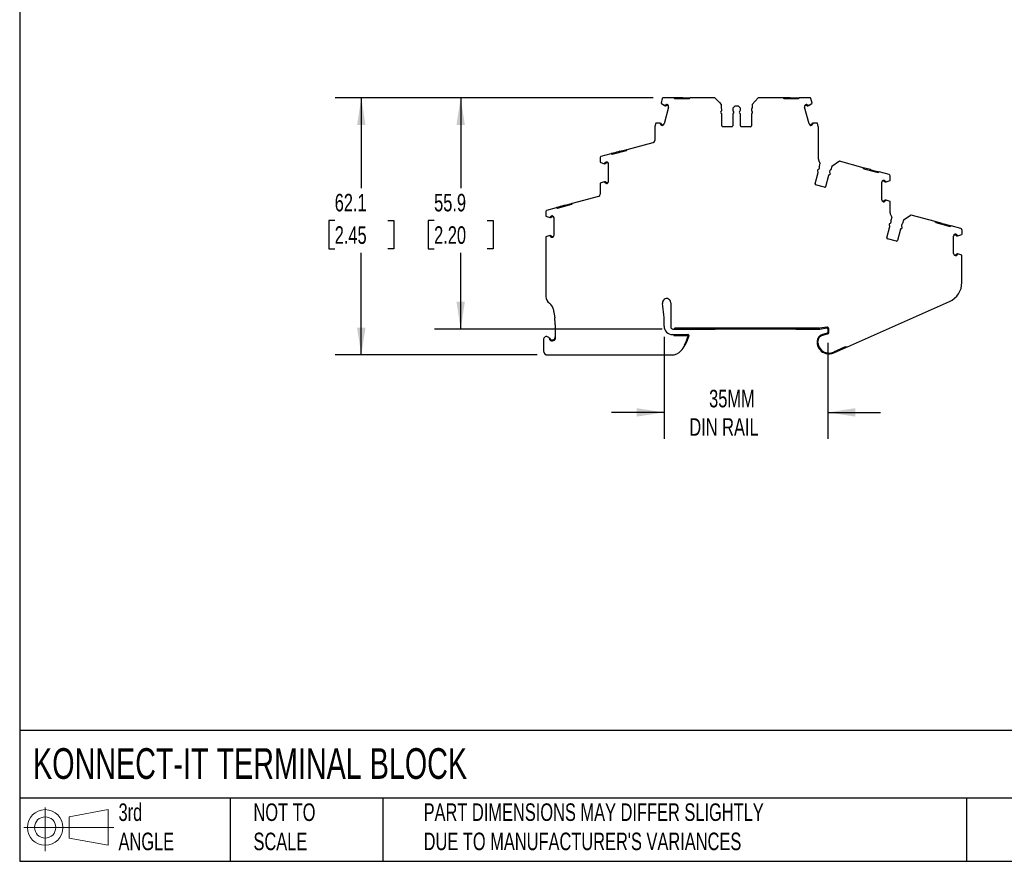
# Model space of a CAD drawing. Header units: millimetres. Extents: x 13 to 546, y 13 to 419.
# Tile 1 of 7: x 13 to 250, y 13 to 216. Entities that reach past the tile are written whole.
import ezdxf

# ---------------------------------------------------------------- set-up
doc = ezdxf.new("R2010")
doc.units = ezdxf.units.MM
doc.header["$LTSCALE"] = 2
doc.linetypes.add('SLD-Solid', pattern=[0])
doc.layers.add('DIMENSIONS', color=140, linetype='SLD-Solid', lineweight=25)
doc.layers.add('TEXT', color=140, linetype='SLD-Solid', lineweight=25)
doc.layers.add('SLD-DEFPOINTS', color=7, linetype='Continuous')
doc.styles.add('SLDTEXTSTYLE0', font='TXT', dxfattribs={"width": 0.7})
doc.dimstyles.new('SLDDIMSTYLE0', dxfattribs={"dimtxt": 4.316016, "dimasz": 6.604, "dimexe": 0, "dimexo": 0.0625, "dimgap": 1.079004, "dimtad": 0, "dimtih": 1, "dimtoh": 1, "dimrnd": 1e-09, "dimzin": 12, "dimdsep": 46, "dimtxsty": 'SLDTEXTSTYLE0', "dimsah": 1, "dimcen": 0.09, "dimadec": 0, "dimazin": 3, "dimtfac": 1, "dimtofl": 0, "dimtmove": 0, "dimatfit": 3, "dimfxl": 0, "dimfrac": 2, "dimtolj": 1, "dimtzin": 12, "dimarcsym": 0})
doc.dimstyles.new('SLDDIMSTYLE1', dxfattribs={"dimtxt": 4.316016, "dimasz": 6.604, "dimexe": 0, "dimexo": 0.0625, "dimgap": 1.079004, "dimtad": 0, "dimtih": 1, "dimtoh": 1, "dimrnd": 1e-09, "dimzin": 12, "dimdsep": 46, "dimtxsty": 'SLDTEXTSTYLE0', "dimsah": 1, "dimcen": 0.09, "dimadec": 0, "dimazin": 3, "dimtfac": 1, "dimtmove": 0, "dimatfit": 0, "dimfxl": 0, "dimfrac": 2, "dimtolj": 1, "dimtzin": 12, "dimarcsym": 0})

# ---------------------------------------------------------------- blocks, each defined once
blk = doc.blocks.new('Block11')
at = {"color": 7, "linetype": 'SLD-Solid', "lineweight": 18}
for p, q in [((5.18, 10.62), (5.18, 0)), ((10.96, 8.33), (20.35, 10.06)), ((20.35, 10.06), (20.35, 1.46)), ((10.96, 3.19), (10.96, 8.33)), ((0, 5.76), (21.75, 5.76)), ((10.96, 3.19), (20.35, 1.46))]:
    blk.add_line(p, q, dxfattribs=at)
for radius in [4.3, 2.57]:
    blk.add_circle((5.18, 5.76), radius, dxfattribs=at)
blk = doc.blocks.new('Block12')
at = {"layer": 'SLD-DEFPOINTS'}
blk.add_blockref('Block11', (0, 0), dxfattribs=at)
blk = doc.blocks.new('_D')
at = {"layer": 'DIMENSIONS'}
for p, q in [((165.63, 197.06), (112.84, 197.06)), ((119.19, 197.06), (119.19, 175.25)), ((112.77, 167.42), (111.33, 167.42)), ((111.33, 167.42), (111.33, 160.56)), ((125.6, 167.42), (127.05, 167.42)), ((127.05, 167.42), (127.05, 160.56)), ((111.33, 160.56), (112.77, 160.56)), ((119.19, 141.21), (119.19, 159.6)), ((127.05, 160.56), (125.6, 160.56)), ((167.87, 141.21), (112.84, 141.21))]:
    blk.add_line(p, q, dxfattribs=at)
for points in [[(119.19, 197.06), (118.17, 190.46), (120.2, 190.46)], [(119.19, 141.21), (120.2, 147.81), (118.17, 147.81)]]:
    blk.add_solid(points, dxfattribs=at)
at = {"layer": 'DIMENSIONS', "char_height": 4.233, "attachment_point": 1, "style": 'SLDTEXTSTYLE0'}
for s, insert in [('55.9', (112.77, 173.85)), ('2.20', (112.77, 166.02))]:
    blk.add_mtext(s, dxfattribs=dict(at, insert=insert))
blk = doc.blocks.new('_D_1')
at = {"layer": 'DIMENSIONS'}
for p, q in [((165.63, 197.06), (88.84, 197.06)), ((95.19, 197.06), (95.19, 175.25)), ((88.77, 167.42), (87.33, 167.42)), ((87.33, 167.42), (87.33, 160.56)), ((101.6, 167.42), (103.05, 167.42)), ((103.05, 167.42), (103.05, 160.56)), ((87.33, 160.56), (88.77, 160.56)), ((95.19, 134.95), (95.19, 159.6)), ((103.05, 160.56), (101.6, 160.56)), ((137.65, 134.95), (88.84, 134.95))]:
    blk.add_line(p, q, dxfattribs=at)
for points in [[(95.19, 197.06), (94.17, 190.46), (96.2, 190.46)], [(95.19, 134.95), (96.2, 141.55), (94.17, 141.55)]]:
    blk.add_solid(points, dxfattribs=at)
at = {"layer": 'DIMENSIONS', "char_height": 4.233, "attachment_point": 1, "style": 'SLDTEXTSTYLE0'}
for s, insert in [('62.1', (88.77, 173.85)), ('2.45', (88.77, 166.02))]:
    blk.add_mtext(s, dxfattribs=dict(at, insert=insert))
blk = doc.blocks.new('_D_2')
at = {"layer": 'DIMENSIONS'}
for p, q in [((168.33, 139.36), (168.33, 114.73)), ((207.86, 137.87), (207.86, 114.73)), ((168.33, 121.08), (155.63, 121.08)), ((207.86, 121.08), (220.56, 121.08))]:
    blk.add_line(p, q, dxfattribs=at)
for points in [[(168.33, 121.08), (161.72, 122.1), (161.72, 120.07)], [(207.86, 121.08), (214.46, 120.07), (214.46, 122.1)]]:
    blk.add_solid(points, dxfattribs=at)
at = {"layer": 'DIMENSIONS', "char_height": 4.233, "attachment_point": 1, "style": 'SLDTEXTSTYLE0'}
for s, insert in [('35MM', (179.18, 126.54)), ('DIN RAIL', (174.4, 119.68))]:
    blk.add_mtext(s, dxfattribs=dict(at, insert=insert))

msp = doc.modelspace()

# ---------------------------------------------------------------- linework, layer by layer
for p, q in [((167.879, 196.837), (167.578, 195.712)), ((167.578, 195.712), (168.407, 195.153)), ((170.638, 197.06), (168.169, 197.06)), ((168.465, 195.137), (168.407, 195.153)), ((168.61, 195.098), (168.465, 195.137)), ((168.661, 195.291), (168.591, 195.31)), ((169.397, 195.095), (168.973, 195.209)), ((169.195, 195.356), (169.025, 195.402)), ((170.638, 197.06), (170.838, 196.86)), ((170.838, 196.86), (174.438, 196.86)), ((172.438, 196.86), (172.438, 197.06)), ((172.838, 197.06), (172.438, 197.06)), ((172.838, 196.86), (172.838, 197.06)), ((172.838, 197.06), (174.638, 197.06)), ((174.438, 196.86), (174.638, 197.06)), ((180.588, 197.06), (174.638, 197.06)), ((181.645, 195.891), (180.588, 197.06)), ((181.645, 195.89), (181.645, 195.891)), ((181.645, 195.89), (182.089, 195.399)), ((182.089, 195.399), (182.089, 194.56)), ((185.378, 195.06), (184.966, 194.648)), ((186.245, 195.06), (185.378, 195.06)), ((186.657, 194.648), (186.245, 195.06)), ((191.035, 197.06), (189.533, 195.399)), ((189.533, 195.399), (189.533, 194.56)), ((196.985, 197.06), (191.035, 197.06)), ((197.185, 196.86), (196.985, 197.06)), ((198.785, 197.06), (196.985, 197.06)), ((197.185, 196.86), (200.785, 196.86)), ((198.785, 196.86), (198.785, 197.06)), ((198.785, 197.06), (199.185, 197.06)), ((199.185, 196.86), (199.185, 197.06)), ((199.185, 197.06), (200.985, 197.06)), ((200.985, 197.06), (200.785, 196.86)), ((203.454, 197.06), (200.985, 197.06)), ((202.65, 195.209), (202.226, 195.095)), ((202.598, 195.402), (202.427, 195.356)), ((203.032, 195.31), (202.961, 195.291)), ((203.158, 195.137), (203.013, 195.098)), ((203.216, 195.153), (203.158, 195.137)), ((203.216, 195.153), (204.045, 195.712)), ((204.045, 195.712), (203.744, 196.837)), ((169.406, 194.807), (168.319, 190.751)), ((182.245, 194.018), (182.245, 194.297)), ((182.245, 190.26), (182.245, 193.102)), ((184.878, 194.435), (184.878, 194.018)), ((184.878, 193.102), (184.878, 190.26)), ((186.745, 194.018), (186.745, 194.435)), ((186.745, 190.26), (186.745, 193.102)), ((189.378, 194.297), (189.378, 194.018)), ((189.378, 193.102), (189.378, 190.26)), ((203.304, 190.751), (202.217, 194.807)), ((166.286, 190.882), (166.078, 190.109)), ((167.281, 190.952), (166.286, 190.882)), ((167.281, 190.952), (167.339, 190.936)), ((167.339, 190.936), (167.484, 190.897)), ((167.362, 190.723), (167.432, 190.704)), ((167.692, 190.427), (167.863, 190.381)), ((167.744, 190.62), (168.168, 190.507)), ((203.455, 190.507), (203.879, 190.62)), ((203.76, 190.381), (203.931, 190.427)), ((204.139, 190.897), (204.284, 190.936)), ((204.19, 190.704), (204.261, 190.723)), ((204.284, 190.936), (204.342, 190.952)), ((205.337, 190.882), (204.342, 190.952)), ((205.545, 190.109), (205.337, 190.882)), ((166.068, 190.031), (166.068, 186.77)), ((184.678, 190.06), (182.445, 190.06)), ((189.178, 190.06), (186.945, 190.06)), ((205.555, 182.255), (205.555, 190.031)), ((159.371, 184.591), (165.697, 186.287)), ((153.122, 182.917), (155.507, 183.556)), ((155.507, 183.556), (155.752, 183.415)), ((155.752, 183.415), (159.229, 184.346)), ((157.632, 184.125), (157.246, 184.022)), ((157.297, 183.829), (157.246, 184.022)), ((157.632, 184.125), (159.371, 184.591)), ((157.684, 183.932), (157.632, 184.125)), ((159.229, 184.346), (159.371, 184.591)), ((152.9, 182.627), (152.9, 181.462)), ((152.9, 181.462), (153.845, 181.136)), ((153.845, 181.136), (153.906, 181.136)), ((154.056, 181.136), (153.906, 181.136)), ((154.056, 181.336), (153.982, 181.336)), ((154.555, 181.537), (154.378, 181.537)), ((154.817, 181.337), (154.378, 181.337)), ((154.9, 176.862), (154.9, 181.061)), ((205.642, 181.847), (205.641, 181.845)), ((205.641, 181.845), (205.943, 181.255)), ((205.943, 181.255), (205.726, 180.444)), ((210.667, 181.709), (208.787, 180.493)), ((216.414, 180.169), (210.667, 181.709)), ((204.763, 176.251), (205.499, 178.996)), ((205.736, 179.881), (205.808, 180.15)), ((208.351, 179.469), (208.279, 179.199)), ((208.787, 180.493), (208.57, 179.682)), ((216.556, 179.924), (216.414, 180.169)), ((218.153, 179.703), (216.414, 180.169)), ((216.556, 179.924), (220.033, 178.992)), ((218.101, 179.51), (218.153, 179.703)), ((218.153, 179.703), (218.539, 179.599)), ((218.488, 179.406), (218.539, 179.599)), ((218.539, 179.599), (220.278, 179.133)), ((220.278, 179.133), (220.033, 178.992)), ((222.663, 178.494), (220.278, 179.133)), ((153.845, 176.787), (152.902, 176.463)), ((152.902, 176.463), (152.902, 173.751)), ((153.906, 176.787), (153.845, 176.787)), ((153.906, 176.787), (154.056, 176.787)), ((153.982, 176.587), (154.056, 176.587)), ((154.378, 176.587), (154.817, 176.587)), ((154.378, 176.387), (154.555, 176.387)), ((207.062, 175.428), (204.905, 176.006)), ((208.042, 178.314), (207.306, 175.569)), ((220.885, 172.44), (220.885, 176.639)), ((221.407, 176.914), (220.968, 176.914)), ((221.407, 177.114), (221.23, 177.114)), ((221.803, 176.914), (221.729, 176.914)), ((221.879, 176.714), (221.729, 176.714)), ((221.879, 176.714), (221.94, 176.714)), ((221.94, 176.714), (222.885, 177.039)), ((222.885, 177.039), (222.885, 178.205)), ((142.586, 170.396), (146.063, 171.327)), ((144.466, 171.107), (146.204, 171.572)), ((146.063, 171.327), (146.204, 171.572)), ((146.204, 171.572), (152.531, 173.268)), ((220.968, 172.164), (221.407, 172.164)), ((221.23, 171.964), (221.407, 171.964)), ((221.729, 172.365), (221.879, 172.365)), ((221.729, 172.165), (221.803, 172.165)), ((221.94, 172.365), (221.879, 172.365)), ((222.883, 172.04), (221.94, 172.365)), ((222.883, 169.236), (222.883, 172.04)), ((139.734, 169.608), (139.734, 168.443)), ((139.956, 169.898), (142.341, 170.537)), ((142.341, 170.537), (142.586, 170.396)), ((144.466, 171.107), (144.079, 171.003)), ((144.131, 170.81), (144.079, 171.003)), ((144.517, 170.913), (144.466, 171.107)), ((222.97, 168.828), (222.97, 168.826)), ((222.97, 168.826), (223.272, 168.236)), ((139.734, 168.443), (140.679, 168.118)), ((140.679, 168.118), (140.739, 168.118)), ((140.889, 168.118), (140.739, 168.118)), ((140.889, 168.318), (140.816, 168.318)), ((141.388, 168.518), (141.212, 168.518)), ((141.651, 168.318), (141.212, 168.318)), ((141.734, 163.844), (141.734, 168.043)), ((223.272, 168.236), (223.054, 167.426)), ((223.064, 166.862), (223.137, 167.131)), ((225.68, 166.45), (225.608, 166.181)), ((226.115, 167.474), (225.898, 166.664)), ((227.995, 168.69), (226.115, 167.474)), ((233.743, 167.15), (227.995, 168.69)), ((233.884, 166.905), (233.743, 167.15)), ((235.481, 166.684), (233.743, 167.15)), ((233.884, 166.905), (237.362, 165.973)), ((235.43, 166.491), (235.481, 166.684)), ((235.481, 166.684), (235.868, 166.581)), ((235.816, 166.387), (235.868, 166.581)), ((235.868, 166.581), (237.606, 166.115)), ((222.092, 163.232), (222.827, 165.977)), ((225.37, 165.295), (224.635, 162.55)), ((237.606, 166.115), (237.362, 165.973)), ((239.991, 165.476), (237.606, 166.115)), ((238.735, 164.096), (238.559, 164.096)), ((240.213, 165.186), (240.213, 164.021)), ((140.679, 163.769), (139.735, 163.444)), ((139.735, 163.444), (139.735, 149.102)), ((140.739, 163.769), (140.679, 163.769)), ((140.739, 163.769), (140.889, 163.769)), ((140.816, 163.569), (140.889, 163.569)), ((141.212, 163.568), (141.651, 163.568)), ((141.212, 163.368), (141.388, 163.368)), ((224.39, 162.409), (222.233, 162.987)), ((238.213, 159.421), (238.213, 163.62)), ((238.735, 163.896), (238.296, 163.896)), ((239.131, 163.895), (239.058, 163.895)), ((239.208, 163.695), (239.058, 163.695)), ((239.208, 163.695), (239.268, 163.695)), ((239.268, 163.695), (240.213, 164.021)), ((239.058, 159.346), (239.208, 159.346)), ((239.268, 159.346), (239.208, 159.346)), ((240.212, 159.021), (239.268, 159.346)), ((238.296, 159.146), (238.735, 159.146)), ((238.559, 158.946), (238.735, 158.946)), ((239.058, 159.146), (239.131, 159.146)), ((240.212, 152.429), (240.212, 159.021)), ((169.913, 147.567), (169.913, 141.707)), ((212.631, 136.945), (237.239, 147.86)), ((141.515, 146.089), (141.887, 143.883)), ((142.027, 142.218), (142.027, 138.738)), ((170.413, 141.207), (170.513, 141.207)), ((170.513, 141.207), (180.61, 141.207)), ((205.783, 141.407), (170.859, 141.407)), ((180.61, 141.207), (180.61, 141.407)), ((200.108, 141.207), (180.61, 141.207)), ((200.108, 141.407), (200.108, 141.207)), ((200.108, 141.207), (205.783, 141.207)), ((207.6, 141.671), (205.902, 141.416)), ((205.931, 141.218), (207.629, 141.473)), ((207.859, 141.275), (207.859, 140.411)), ((208.059, 140.411), (208.059, 141.275)), ((139.188, 138.645), (139.188, 135.945)), ((141.527, 138.404), (141.527, 138.614)), ((170.327, 139.875), (170.374, 139.875)), ((170.374, 139.875), (174.059, 139.875)), ((170.656, 139.675), (174.059, 139.675)), ((174.059, 139.675), (174.02, 139.325)), ((174.258, 139.653), (174.217, 139.287)), ((205.259, 138.215), (205.259, 137.915)), ((205.459, 137.915), (205.459, 138.215)), ((207.711, 140.218), (206.559, 139.909)), ((206.611, 139.716), (207.763, 140.024)), ((173.185, 137.375), (173.417, 137.375)), ((212.067, 136.913), (209.188, 135.636)), ((209.269, 135.453), (212.172, 136.741)), ((212.172, 136.741), (212.631, 136.945)), ((140.188, 134.945), (170.148, 134.945))]:
    msp.add_line(p, q)
at = {"flags": 128}
for points in [[(172.438, 197.06), (171.978, 197.06), (171.533, 197.06), (171.118, 197.06), (170.746, 197.06), (170.638, 197.06)], [(157.246, 184.022), (156.801, 183.903), (156.371, 183.788), (155.97, 183.68), (155.611, 183.584), (155.507, 183.556)], [(144.079, 171.003), (143.635, 170.884), (143.205, 170.769), (142.804, 170.661), (142.445, 170.565), (142.341, 170.537)]]:
    msp.add_lwpolyline(points, dxfattribs=at)
for centre, radius, start, end in [((168.169, 196.76), 0.3, 89.99994, 164.99988), ((168.923, 194.937), 0.5, 131.64203, 156.38075), ((168.677, 195.349), 0.259, 254.99928, 318.77007), ((168.677, 195.349), 0.0593, 254.99928, 318.77007), ((168.947, 195.112), 0.3, 75.00001, 138.77007), ((168.947, 195.112), 0.1, 75.00001, 138.77007), ((168.923, 194.937), 0.5, 344.99968, 56.97506), ((202.7, 194.937), 0.5, 123.02496, 195.00032), ((202.676, 195.112), 0.3, 41.22993, 104.99999), ((202.676, 195.112), 0.1, 41.22993, 104.99999), ((202.946, 195.349), 0.259, 221.22993, 285.00072), ((202.946, 195.349), 0.0593, 221.22993, 285.00436), ((202.7, 194.937), 0.5, 23.61924, 48.35801), ((203.454, 196.76), 0.3, 14.99994, 89.99997), ((182.245, 193.56), 0.3, 113.57818, 246.42182), ((181.945, 194.297), 0.3, 0.00006, 61.24543), ((182.045, 194.018), 0.2, 293.57818, 359.99994), ((182.045, 193.102), 0.2, 0.00006, 66.42172), ((185.178, 194.435), 0.3, 135, 180), ((185.078, 194.018), 0.2, 180.00014, 246.42198), ((185.078, 193.102), 0.2, 113.57818, 180), ((184.878, 193.56), 0.3, 293.57818, 66.42182), ((186.745, 193.56), 0.3, 113.57818, 246.42182), ((186.545, 194.018), 0.2, 293.57818, 359.99994), ((186.545, 193.102), 0.2, 0.00009, 66.42178), ((186.445, 194.435), 0.3, 359.99993, 44.99996), ((189.678, 194.297), 0.3, 118.75456, 179.99993), ((189.578, 194.018), 0.2, 180.00008, 246.4218), ((189.578, 193.102), 0.2, 113.57818, 179.99989), ((189.378, 193.56), 0.3, 293.57818, 66.42182), ((167.836, 190.881), 0.5, 173.61921, 198.35774), ((167.417, 190.647), 0.0593, 11.2299, 74.99428), ((167.769, 190.717), 0.3, 191.2299, 255.00001), ((167.417, 190.647), 0.259, 11.2299, 74.99924), ((167.769, 190.717), 0.1, 191.2299, 255.00001), ((167.836, 190.881), 0.5, 273.02607, 345.00033), ((182.445, 190.26), 0.2, 179.99999, 269.99982), ((184.678, 190.26), 0.2, 269.99995, 0.00001), ((186.945, 190.26), 0.2, 179.99998, 270.00002), ((189.178, 190.26), 0.2, 270.00009, 0.00001), ((203.787, 190.881), 0.5, 194.99957, 266.97364), ((203.853, 190.717), 0.1, 284.99999, 348.7701), ((203.853, 190.717), 0.3, 285.00011, 348.7701), ((204.206, 190.647), 0.259, 105.00076, 168.7701), ((204.206, 190.647), 0.0593, 105.00076, 168.7701), ((203.787, 190.881), 0.5, 341.64226, 6.38088), ((166.368, 190.031), 0.3, 164.99932, 179.99947), ((205.255, 190.031), 0.3, 0.0007, 15.0009), ((165.568, 186.77), 0.5, 284.99956, 359.99943), ((153.2, 182.627), 0.3, 105, 179.99991), ((154.4, 181.061), 0.5, 146.64229, 171.38076), ((154.056, 181.396), 0.0593, 269.99928, 333.76981), ((154.056, 181.396), 0.259, 269.99928, 333.77007), ((154.378, 181.237), 0.3, 89.99999, 153.77015), ((154.378, 181.237), 0.1, 89.99996, 153.77015), ((154.4, 181.061), 0.5, 359.99978, 71.97489), ((206.555, 182.255), 1, 180.00001, 204.06281), ((205.617, 179.438), 0.3, 98.57812, 231.42186), ((205.306, 179.047), 0.2, 345.00009, 51.42178), ((205.543, 179.933), 0.2, 278.57828, 344.9995), ((205.518, 180.228), 0.3, 345.00007, 46.24544), ((208.235, 178.262), 0.2, 98.57829, 164.99985), ((208.161, 178.757), 0.3, 278.57811, 51.42186), ((208.472, 179.148), 0.2, 165.00008, 231.4218), ((208.641, 179.391), 0.3, 103.75456, 164.9999), ((222.585, 178.205), 0.3, 0.00008, 75), ((154.4, 176.862), 0.5, 188.61902, 213.35772), ((154.056, 176.528), 0.259, 26.2299, 89.99924), ((154.056, 176.528), 0.0593, 26.2299, 89.99566), ((154.378, 176.687), 0.3, 206.2299, 270), ((154.378, 176.687), 0.1, 206.2299, 270), ((154.4, 176.862), 0.5, 288.02578, 0.00043), ((204.957, 176.199), 0.2, 165.00017, 255.00002), ((221.385, 176.639), 0.5, 108.02497, 180.001), ((221.407, 176.814), 0.3, 26.22992, 90), ((221.407, 176.814), 0.1, 26.22993, 90), ((221.729, 176.973), 0.259, 206.22991, 270.00073), ((221.729, 176.973), 0.0593, 206.22991, 270.01169), ((221.385, 176.639), 0.5, 8.61858, 33.35763), ((152.402, 173.751), 0.5, 284.99986, 359.99923), ((207.113, 175.621), 0.2, 254.99972, 345.00001), ((221.385, 172.44), 0.5, 179.99999, 251.97262), ((221.407, 172.264), 0.1, 270, 333.7701), ((221.407, 172.264), 0.3, 270.00016, 333.7701), ((221.729, 172.105), 0.259, 90.00076, 153.7701), ((221.729, 172.105), 0.0593, 90.00076, 153.7701), ((221.385, 172.44), 0.5, 326.64238, 351.38053), ((140.034, 169.608), 0.3, 105.00002, 180), ((223.883, 169.236), 1, 180, 204.06234), ((141.234, 168.043), 0.5, 146.64229, 171.38076), ((140.889, 168.377), 0.0593, 269.9993, 333.77003), ((140.889, 168.377), 0.259, 269.9993, 333.77006), ((141.212, 168.218), 0.3, 90, 153.77007), ((141.212, 168.218), 0.1, 90, 153.77007), ((141.234, 168.043), 0.5, 359.99978, 71.97488), ((222.946, 166.419), 0.3, 98.57812, 231.42186), ((222.871, 166.914), 0.2, 278.57828, 344.9995), ((222.847, 167.209), 0.3, 345.00007, 46.24544), ((225.969, 166.372), 0.3, 103.75456, 164.9999), ((222.634, 166.029), 0.2, 345.00009, 51.42178), ((225.564, 165.244), 0.2, 98.57829, 164.99985), ((225.489, 165.738), 0.3, 278.57811, 51.42186), ((225.801, 166.129), 0.2, 165.00008, 231.4218), ((238.713, 163.62), 0.5, 108.02497, 180.001), ((238.735, 163.796), 0.3, 26.22993, 89.99996), ((239.913, 165.186), 0.3, 0.00009, 75), ((141.234, 163.844), 0.5, 188.61909, 213.35779), ((140.889, 163.509), 0.259, 26.2299, 89.99924), ((140.889, 163.509), 0.0593, 26.2299, 89.99564), ((141.212, 163.668), 0.3, 206.2299, 270), ((141.212, 163.668), 0.1, 206.2299, 270), ((141.234, 163.844), 0.5, 288.02559, 0.00036), ((222.285, 163.18), 0.2, 165.00017, 255.00002), ((224.442, 162.602), 0.2, 254.99972, 345.00001), ((238.735, 163.796), 0.1, 26.22995, 89.99996), ((239.058, 163.954), 0.259, 206.22993, 270.00072), ((239.058, 163.954), 0.0593, 206.22993, 270.01165), ((238.713, 163.62), 0.5, 8.61858, 33.35763), ((238.713, 159.421), 0.5, 179.99993, 251.97219), ((239.058, 159.087), 0.259, 90.00076, 153.7701), ((238.713, 159.421), 0.5, 326.64245, 351.3806), ((238.735, 159.246), 0.1, 270, 333.7701), ((238.735, 159.246), 0.3, 270, 333.7701), ((239.058, 159.087), 0.0593, 90.00076, 153.7701), ((235.212, 152.431), 5, 293.92117, 359.98172), ((141.735, 149.102), 2, 179.99999, 236.75666), ((139.543, 145.757), 2, 9.58255, 56.75666), ((168.913, 147.567), 1, 359.99995, 189.12184), ((136.33, 142.335), 32, 359.2248, 9.12179), ((132.027, 142.218), 10, 359.99996, 9.58252), ((170.327, 141.875), 2, 179.2248, 270), ((170.413, 141.707), 0.5, 180, 270), ((170.513, 141.607), 0.4, 270.00001, 330.00096), ((180.61, 141.607), 0.4, 210.00026, 270), ((200.108, 141.607), 0.4, 269.99994, 330.00015), ((205.783, 142.207), 0.8, 270.00006, 278.52517), ((205.783, 142.207), 1, 270.00005, 278.52495), ((207.659, 141.275), 0.4, 0.00014, 98.52492), ((207.659, 141.275), 0.2, 0, 98.52495), ((207.659, 140.411), 0.2, 284.99999, 0), ((207.659, 140.411), 0.4, 285.00031, 0), ((139.938, 138.645), 0.75, 354.87425, 179.99988), ((141.277, 139.321), 0.75, 206.78319, 289.47124), ((141.277, 139.321), 0.95, 231.44699, 289.47124), ((170.374, 139.575), 0.3, 19.47117, 89.99999), ((166.118, 141.554), 8.211, 329.80953, 344.24785), ((166.118, 141.554), 8.411, 330.20507, 344.35997), ((174.059, 139.675), 0.2, 353.60104, 89.99987), ((207.013, 138.215), 1.754, 104.99999, 180), ((207.013, 137.915), 1.754, 180, 187.94871), ((207.013, 138.215), 1.554, 105.00002, 180.00004), ((207.013, 137.915), 1.554, 180.00007, 187.94881), ((140.188, 135.945), 1, 180.00001, 269.99989), ((170.148, 137.945), 3, 270.00003, 318.15664), ((166.118, 141.554), 8.411, 318.15673, 330.20506), ((166.118, 141.554), 8.211, 329.4027, 329.80952), ((208.109, 138.068), 2.86, 187.94871, 254.3155), ((208.109, 138.068), 2.66, 187.94871, 293.92117), ((211.847, 137.472), 0.8, 252.51157, 293.92117), ((212.307, 137.676), 0.8, 252.51155, 293.92117), ((208.109, 138.068), 2.86, 254.3155, 293.92118), ((207.444, 135.699), 0.4, 254.3155, 318.27305)]:
    msp.add_arc(centre, radius, start, end)
for points, knots in [([(141.527, 138.614), (141.546, 138.621), (141.586, 138.636), (141.643, 138.666), (141.7, 138.701), (141.767, 138.751), (141.841, 138.822), (141.934, 138.945), (141.993, 139.081), (142.023, 139.217), (142.025, 139.286), (142.027, 139.321)], [0, 0, 0, 0, 0.0578413, 0.1188244, 0.1831693, 0.2508942, 0.3660634, 0.5009955, 0.7497956, 0.8751682, 1, 1, 1, 1]), ([(141.593, 138.425), (141.686, 138.458), (141.771, 138.505), (141.915, 138.613), (141.976, 138.672), (142.027, 138.738)], [0, 0, 0, 0, 0.25, 0.25, 0.46388393, 0.46388393, 0.46388393, 0.46388393])]:
    msp.add_open_spline(points, degree=3, knots=knots)
at = {"layer": 'TEXT'}
for p, q in [((12.7, 419.1), (12.7, 12.7)), ((546.1, 44.252), (12.7, 44.252)), ((546.1, 27.94), (12.7, 27.94)), ((63.5, 27.94), (63.5, 12.7)), ((100.423, 27.94), (100.423, 12.7)), ((241.293, 27.94), (241.293, 12.7)), ((12.7, 12.7), (546.1, 12.7))]:
    msp.add_line(p, q, dxfattribs=at)

# ---------------------------------------------------------------- block references
at = {"layer": 'SLD-DEFPOINTS'}
msp.add_blockref('Block12', (13.676, 15.108), dxfattribs=at)

# ---------------------------------------------------------------- texts
at = {"layer": 'TEXT', "attachment_point": 1, "style": 'SLDTEXTSTYLE0'}
for s, insert, char_height in [('KONNECT-IT TERMINAL BLOCK', (15.931, 40.013), 7.40833), ('3rd^JANGLE', (36.564, 26.675), 4.2333), ('NOT TO^JSCALE', (69.15, 26.675), 4.23333), ("PART DIMENSIONS MAY DIFFER SLIGHTLY ^JDUE TO MANUFACTURER'S VARIANCES", (110.239, 26.682), 4.23333)]:
    msp.add_mtext(s, dxfattribs=dict(at, insert=insert, char_height=char_height))

# ---------------------------------------------------------------- dimensions: what is measured, and where the dimension line sits
at = {"layer": 'DIMENSIONS'}
for base, p1, p2, angle, picture, middle in [((95.1877, 197.0599), (140.1877, 134.945), (168.1691, 197.0598), 89.99987, '_D_1', (95.1877, 167.4221)), ((119.188, 197.06), (170.413, 141.207), (168.169, 197.06), 270, '_D', (119.188, 167.422))]:
    dim = msp.add_linear_dim(base=base, p1=p1, p2=p2, angle=angle, dimstyle='SLDDIMSTYLE0', dxfattribs=at)
    dim.commit()
    dim.dimension.update_dxf_attribs({"geometry": picture, "text_midpoint": middle, "dimtype": 160})
dim = msp.add_linear_dim(base=(168.327, 121.083), p1=(207.859, 140.411), p2=(168.327, 141.902), text='35MM\\PDIN RAIL', dimstyle='SLDDIMSTYLE1', dxfattribs=at)
dim.commit()
dim.dimension.update_dxf_attribs({"geometry": '_D_2', "text_midpoint": (187.526, 121.083), "dimtype": 160})

doc.saveas('drawing.dxf')
